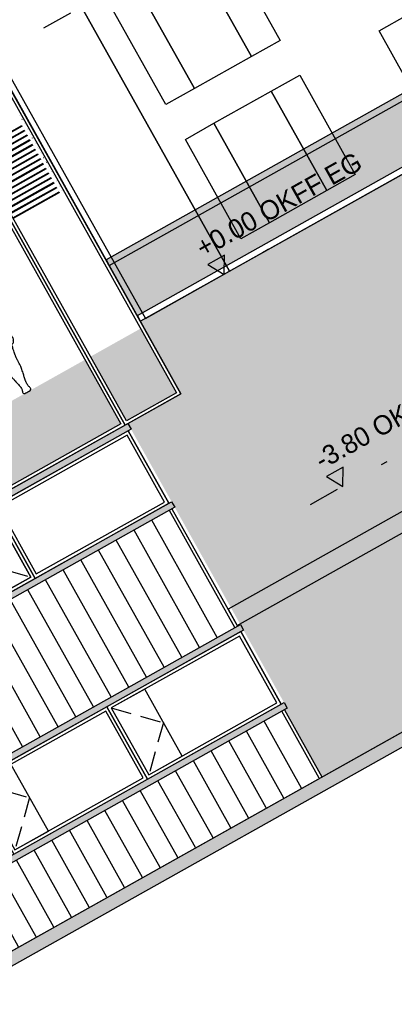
# Model space of a CAD drawing. Header units: metres. Extents: x -141 to 670, y -272 to 642.
# Tile 17 of 34: x 455.37 to 461.24, y -168.81 to -153.42. Entities that reach past the tile are written whole.
import ezdxf

# ---------------------------------------------------------------- set-up
doc = ezdxf.new("R2010")
doc.units = ezdxf.units.M
doc.header["$LTSCALE"] = 0.05
doc.linetypes.add('STRICHPUNKT2', pattern=[12.7, 6.35, -3.175, 0, -3.175])
doc.linetypes.add('Verdeckt', pattern=[9.524999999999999, 6.35, -3.175])
for name, color, linetype in [('_Beschriftung', 8, 'Continuous'), ('A_Fassade', 4, 'Continuous'), ('L_Building', 7, 'Continuous'), ('L_Furniture', 253, 'Continuous'), ('L_Personen', 253, 'Continuous'), ('Line 0.05', 9, 'Continuous'), ('Line 0.10', 1, 'Continuous'), ('Line 0.15', 8, 'Continuous'), ('Linie 0.15', 8, 'Continuous')]:
    doc.layers.add(name, color=color, linetype=linetype)
doc.layers.add('H_Hatch', color=7, linetype='Continuous', true_color=0x919191)
doc.styles.add('Wettbewerb 1', font='QUAYBK_EURO.ttf')
pattern_1 = [(119.2604005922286, (314.1751404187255, -75.07409721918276), (-0.2769893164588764, -0.1551875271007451), [])]

# ---------------------------------------------------------------- blocks, each defined once
blk = doc.blocks.new('*U142')
at = {"layer": 'Line 0.05'}
for points in [[(0, -5.684341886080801e-14), (2.399999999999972, -5.684341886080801e-14), (2.399999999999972, 5.949999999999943), (0, 5.949999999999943)], [(0.05000000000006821, 0.04999999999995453), (2.350000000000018, 0.04999999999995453), (2.349999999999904, 5.899999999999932), (0.04999999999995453, 5.899999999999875)]]:
    blk.add_lwpolyline(points, close=True, dxfattribs=at)
blk = doc.blocks.new('*U143')
at = {"layer": 'Line 0.05'}
for points in [[(0, -5.684341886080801e-14), (1.000000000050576, -5.684341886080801e-14), (1.000000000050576, 5.949999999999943), (0, 5.949999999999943)], [(0.05000000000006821, 0.04999999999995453), (0.9500000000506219, 0.04999999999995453), (0.9500000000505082, 5.899999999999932), (0.04999999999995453, 5.899999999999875)]]:
    blk.add_lwpolyline(points, close=True, dxfattribs=at)
blk = doc.blocks.new('*U45')
at = {"layer": 'Line 0.05'}
for points in [[(0, -5.684341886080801e-14), (2.399999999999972, -5.684341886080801e-14), (2.399999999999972, 1.299999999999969), (0, 1.299999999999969)], [(0.05000000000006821, 0.04999999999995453), (2.350000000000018, 0.04999999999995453), (2.349999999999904, 1.249999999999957), (0.04999999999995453, 1.249999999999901)]]:
    blk.add_lwpolyline(points, close=True, dxfattribs=at)
blk = doc.blocks.new('WIN_Opaque')
at = {"layer": 'Line 0.05', "linetype": 'Verdeckt'}
blk.add_lwpolyline([(-4.289119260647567e-06, 1.200000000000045), (0.5999957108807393, 0.5999999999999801), (-4.289119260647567e-06, -1.4210854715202e-14)], dxfattribs=at)
at = {"layer": 'Line 0.10'}
blk.add_lwpolyline([(-4.289119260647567e-06, -1.4210854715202e-14), (0.5999957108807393, -4.263256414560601e-14), (0.5999957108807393, 1.200000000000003), (-4.289119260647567e-06, 1.200000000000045)], close=True, dxfattribs=at)
blk = doc.blocks.new('*U147')
at = {"layer": 'Line 0.05'}
blk.add_lwpolyline([(-0.1588533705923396, 0.2835323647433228), (0.1588533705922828, -0.2835323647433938)], dxfattribs=at)
blk = doc.blocks.new('*U148')
at = {"color": 0, "linetype": 'ByBlock', "lineweight": -2, "transparency": 16777216}
for p in [(14.65644257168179, 8.211497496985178), (12.56266506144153, 7.038426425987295), (10.46888755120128, 5.865355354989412), (8.37511004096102, 4.69228428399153), (6.281332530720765, 3.519213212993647), (4.18755502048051, 2.346142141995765), (2.093777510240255, 1.173071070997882), (0, 0)]:
    blk.add_blockref('*U147', p, dxfattribs=at)
blk = doc.blocks.new('3')
for points, knots in [([(0.07599437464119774, 1.582468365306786), (0.07738092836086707, 1.582773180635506), (0.07965704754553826, 1.601772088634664), (0.0786882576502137, 1.618479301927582), (0.06563031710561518, 1.638881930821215), (0.04064488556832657, 1.645681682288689), (0.01862875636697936, 1.661778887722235), (-8.368074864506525e-05, 1.664356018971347), (-0.0370786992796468, 1.666507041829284), (-0.05640311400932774, 1.636184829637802), (-0.08207644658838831, 1.607302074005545), (-0.09236853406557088, 1.591500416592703), (-0.08414509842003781, 1.571639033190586), (-0.08638744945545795, 1.560477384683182), (-0.08283783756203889, 1.549844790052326), (-0.08071051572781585, 1.545303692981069)], [4.31385070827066, 4.31385070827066, 4.31385070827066, 4.31385070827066, 4.550081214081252, 4.802663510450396, 5.068367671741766, 5.359218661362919, 5.652052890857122, 5.903160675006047, 6.231710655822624, 6.568224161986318, 6.926619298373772, 7.164879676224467, 7.414316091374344, 7.624505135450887, 7.792554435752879, 7.792554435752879, 7.792554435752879, 7.792554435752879]), ([(-0.08071051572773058, 1.545303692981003), (-0.08182719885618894, 1.535948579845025), (-0.07548159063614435, 1.519602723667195), (-0.06872452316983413, 1.503128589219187), (-0.05662404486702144, 1.500575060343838), (-0.05134545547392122, 1.500607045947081)], [-0.7791611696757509, -0.7791611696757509, -0.7791611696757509, -0.7791611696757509, -0.4866742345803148, -0.2381814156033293, 0, 0, 0, 0]), ([(0.04770526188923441, 1.45976162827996), (0.05642247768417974, 1.464457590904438), (0.06784876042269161, 1.481579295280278), (0.07610854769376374, 1.505952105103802), (0.07971307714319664, 1.533914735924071), (0.07348423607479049, 1.557895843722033), (0.07491436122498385, 1.574421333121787), (0.07599437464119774, 1.582468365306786)], [0.6812513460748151, 0.6812513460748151, 0.6812513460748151, 0.6812513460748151, 0.969331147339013, 1.26719904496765, 1.567150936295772, 1.850887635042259, 2.133576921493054, 2.133576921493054, 2.133576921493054, 2.133576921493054]), ([(-0.05373061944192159, 1.436880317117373), (-0.06697074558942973, 1.436340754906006), (-0.08823765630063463, 1.430074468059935), (-0.1025886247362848, 1.411095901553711), (-0.1257247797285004, 1.3824883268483), (-0.1455505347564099, 1.377439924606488), (-0.1759186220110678, 1.362815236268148), (-0.1977115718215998, 1.346207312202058), (-0.2092436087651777, 1.279542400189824), (-0.2111613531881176, 1.220420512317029), (-0.2140263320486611, 1.16521432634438), (-0.2260375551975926, 1.102178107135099), (-0.2227172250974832, 1.039621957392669), (-0.2326048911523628, 1.02086932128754), (-0.2441619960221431, 0.9180358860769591), (-0.2432575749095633, 0.8238690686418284), (-0.2546695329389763, 0.795746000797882), (-0.2541449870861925, 0.7593584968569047), (-0.2608198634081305, 0.7463850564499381), (-0.2548256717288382, 0.737573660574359)], [-8.341551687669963, -8.341551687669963, -8.341551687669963, -8.341551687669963, -8.030241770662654, -7.738053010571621, -7.39301348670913, -7.126357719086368, -6.794804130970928, -6.496339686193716, -6.027314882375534, -5.566890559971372, -5.136627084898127, -4.656455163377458, -4.20912302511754, -3.943723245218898, -3.352633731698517, -2.776248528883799, -2.457997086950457, -2.110355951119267, -1.873680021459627, -1.873680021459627, -1.873680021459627, -1.873680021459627]), ([(-0.0471775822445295, 1.439521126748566), (-0.04716863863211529, 1.439545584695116), (-0.04715980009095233, 1.43956998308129), (-0.04675842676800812, 1.440688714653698), (-0.04993702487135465, 1.439317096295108), (-0.05271665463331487, 1.437582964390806), (-0.05373061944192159, 1.436880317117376)], [-7.669335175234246, -7.669335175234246, -7.669335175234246, -7.669335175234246, -7.667608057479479, -7.667608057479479, -7.589948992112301, -7.542455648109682, -7.542455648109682, -7.542455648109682, -7.542455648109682]), ([(-0.05134545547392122, 1.500607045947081), (-0.04769223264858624, 1.492821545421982), (-0.04367969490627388, 1.483465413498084), (-0.04129831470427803, 1.468396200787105), (-0.0394192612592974, 1.451307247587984), (-0.03995225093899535, 1.447368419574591), (-0.04717758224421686, 1.439521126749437)], [0, 0, 0, 0, 0.3452114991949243, 0.47695496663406, 0.47695496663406, 0.9049040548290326, 0.9049040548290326, 0.9049040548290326, 0.9049040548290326]), ([(0.1955696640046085, 0.8119192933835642), (0.2020402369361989, 0.8093377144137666), (0.2098676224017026, 0.8318131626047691), (0.2121828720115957, 0.8827377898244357), (0.1998272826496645, 0.918025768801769), (0.2199054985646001, 0.9395699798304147), (0.224107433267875, 0.9792796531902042), (0.2260747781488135, 1.041830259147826), (0.2239465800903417, 1.095519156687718), (0.2196885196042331, 1.123296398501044), (0.2131284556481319, 1.205656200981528), (0.2117110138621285, 1.282100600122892), (0.2010747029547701, 1.316959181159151), (0.1924079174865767, 1.361974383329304), (0.1459593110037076, 1.389937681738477), (0.1001410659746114, 1.39975219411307), (0.09160658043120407, 1.420288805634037), (0.07156095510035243, 1.441498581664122), (0.0562968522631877, 1.447591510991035), (0.04841082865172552, 1.449646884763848)], [3.707413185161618, 3.707413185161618, 3.707413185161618, 3.707413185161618, 3.972125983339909, 4.405522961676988, 4.747593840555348, 5.038068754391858, 5.399764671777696, 5.871058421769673, 6.291065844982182, 6.599147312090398, 7.127375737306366, 7.643083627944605, 7.991971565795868, 8.368937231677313, 8.792773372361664, 9.180153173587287, 9.441371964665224, 9.749541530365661, 10.03760990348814, 10.03760990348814, 10.03760990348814, 10.03760990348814]), ([(-0.2035235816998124, 0.735530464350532), (-0.1994678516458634, 0.7383212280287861), (-0.1987321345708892, 0.7498992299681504), (-0.1918498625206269, 0.7690496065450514), (-0.1882001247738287, 0.8044310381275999), (-0.1808490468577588, 0.8453811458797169), (-0.1770750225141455, 0.8665251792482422)], [-1.289125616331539, -1.289125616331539, -1.289125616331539, -1.289125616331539, -1.078197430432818, -0.8151877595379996, -0.468689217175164, 0, 0, 0, 0]), ([(-0.1770750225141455, 0.8665251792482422), (-0.1795454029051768, 0.843801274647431), (-0.1815084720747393, 0.7856176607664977), (-0.1678057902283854, 0.7058545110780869), (-0.1265394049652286, 0.587601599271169), (-0.1155265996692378, 0.5614329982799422), (-0.1186234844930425, 0.5441584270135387), (-0.1093245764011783, 0.5252655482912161), (-0.115004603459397, 0.4975259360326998), (-0.1097517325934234, 0.4784214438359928), (-0.1092826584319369, 0.4502029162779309), (-0.1163502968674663, 0.435665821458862), (-0.1154765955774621, 0.417600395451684), (-0.1152095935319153, 0.3733447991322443), (-0.1028260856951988, 0.3012491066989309), (-0.0979955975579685, 0.2884924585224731), (-0.08945406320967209, 0.2431976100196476), (-0.08332565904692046, 0.2131791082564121), (-0.06909274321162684, 0.1855239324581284), (-0.06997129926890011, 0.1573806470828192), (-0.06656347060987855, 0.1279725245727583), (-0.06083423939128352, 0.1251941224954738)], [0.226537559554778, 0.226537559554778, 0.226537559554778, 0.226537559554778, 0.5976458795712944, 1.171801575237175, 1.807479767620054, 2.103166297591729, 2.32699383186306, 2.585487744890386, 2.884028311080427, 3.145231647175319, 3.445200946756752, 3.671239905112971, 3.901251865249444, 4.295697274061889, 4.781301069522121, 5.005979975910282, 5.384628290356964, 5.71501562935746, 6.022623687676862, 6.345234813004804, 6.65864090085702, 6.65864090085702, 6.65864090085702, 6.65864090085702]), ([(0.1464011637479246, 0.767833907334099), (0.1522973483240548, 0.7682910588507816), (0.1767235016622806, 0.7698180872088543), (0.1862426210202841, 0.7904481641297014), (0.1934771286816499, 0.8043737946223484), (0.1955696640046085, 0.8119192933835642)], [1.322408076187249, 1.322408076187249, 1.322408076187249, 1.322408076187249, 1.621536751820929, 1.887236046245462, 2.1648502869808, 2.1648502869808, 2.1648502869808, 2.1648502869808]), ([(-0.2548256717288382, 0.737573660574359), (-0.2579256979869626, 0.727081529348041), (-0.2556064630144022, 0.7041806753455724), (-0.2446550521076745, 0.6913900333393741), (-0.2284605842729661, 0.6865239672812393), (-0.2079965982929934, 0.6653706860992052), (-0.2000757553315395, 0.681515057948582), (-0.2021778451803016, 0.6891241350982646), (-0.1918211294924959, 0.6948464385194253), (-0.1958281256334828, 0.7131017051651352), (-0.1980872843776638, 0.7235042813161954), (-0.2015560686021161, 0.7317422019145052), (-0.2035235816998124, 0.735530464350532)], [0, 0, 0, 0, 0.3281497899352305, 0.551597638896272, 0.7925330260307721, 1.071338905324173, 1.266741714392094, 1.420617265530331, 1.593724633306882, 1.829072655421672, 2.023675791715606, 2.228651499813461, 2.228651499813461, 2.228651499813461, 2.228651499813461]), ([(0.04959518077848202, 0.1531916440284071), (0.05261732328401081, 0.1567416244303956), (0.05388153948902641, 0.1740144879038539), (0.06538166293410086, 0.2328968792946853), (0.08238103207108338, 0.286282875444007), (0.0908014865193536, 0.3658583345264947), (0.100978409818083, 0.3936304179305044), (0.09729420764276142, 0.4652257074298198), (0.1028776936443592, 0.4835336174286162), (0.100419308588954, 0.499022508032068), (0.101984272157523, 0.5186704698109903), (0.1006303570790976, 0.5448972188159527), (0.1034901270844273, 0.5643511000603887), (0.1063044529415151, 0.5742008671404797), (0.1090876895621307, 0.5894398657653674), (0.1149503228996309, 0.6468169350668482), (0.1355509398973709, 0.7236882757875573), (0.1426383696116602, 0.7532320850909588), (0.1464011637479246, 0.767833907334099)], [0.6277166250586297, 0.6277166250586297, 0.6277166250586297, 0.6277166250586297, 0.8222582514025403, 1.25280066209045, 1.68748000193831, 2.163721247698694, 2.482598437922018, 2.936575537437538, 3.178528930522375, 3.384367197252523, 3.628983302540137, 3.914604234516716, 4.156557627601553, 4.326050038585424, 4.530588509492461, 4.946604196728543, 5.444881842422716, 5.815309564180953, 5.815309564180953, 5.815309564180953, 5.815309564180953]), ([(-0.06083423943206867, 0.1251941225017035), (-0.05990799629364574, 0.1200873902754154), (-0.05849589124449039, 0.1095052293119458), (-0.05885986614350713, 0.07306647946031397), (-0.0626392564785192, 0.06278281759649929), (-0.07013782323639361, 0.04781573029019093), (-0.07241742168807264, 0.0249837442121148), (-0.07202346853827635, 0.0007966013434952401), (-0.03382714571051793, -0.0005957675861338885), (-0.01337241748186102, -0.0007654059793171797), (0, 0)], [0, 0, 0, 0, 0.2300172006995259, 0.7302902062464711, 0.9239517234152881, 1.159156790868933, 1.443050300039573, 1.697366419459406, 2.03061813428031, 2.359226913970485, 2.359226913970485, 2.359226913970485, 2.359226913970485]), ([(1.165290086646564e-12, 9.592326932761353e-14), (0.006440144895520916, -0.0004298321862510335), (0.02998941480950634, -0.001045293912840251), (0.06312054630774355, 0.0006097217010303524), (0.06351449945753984, 0.0285576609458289), (0.06123490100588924, 0.0533932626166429), (0.05373633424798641, 0.06967378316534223), (0.04995694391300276, 0.08085988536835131), (0.04960396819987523, 0.1192985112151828), (0.04900654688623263, 0.147571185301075), (0.04959518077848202, 0.1531916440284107)], [-2.198806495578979, -2.198806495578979, -2.198806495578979, -2.198806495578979, -1.995294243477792, -1.667839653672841, -1.417947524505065, -1.138992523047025, -0.9078789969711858, -0.71758634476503, -0.2260159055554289, -0.02743576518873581, -0.02743576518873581, -0.02743576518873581, -0.02743576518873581])]:
    blk.add_open_spline(points, degree=3, knots=knots)
blk.add_open_spline([(0.04841082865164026, 1.449646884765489), (0.04821479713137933, 1.453028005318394), (0.0479783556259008, 1.456480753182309), (0.04770526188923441, 1.459761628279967)], degree=3)
blk = doc.blocks.new('A$C3c538b1d')
at = {"layer": 'Line 0.15', "color": 251}
blk.add_lwpolyline([(-57.22395550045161, 1.932676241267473e-12), (-43.12611885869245, 2.160049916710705e-12), (-43.12611885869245, 0.2970880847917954), (-57.22395550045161, 0.2970880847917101)], close=True, dxfattribs=at)
blk = doc.blocks.new('gebäude a')
at = {"layer": 'Line 0.05'}
for points in [[(-12.7107014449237, -5.015599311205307), (-12.19801430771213, -5.015599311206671), (-12.19801430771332, -6.796974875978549), (-12.71070144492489, -6.796974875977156)], [(-12.19801430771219, -5.015599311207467), (-11.1726400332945, -5.015599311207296), (-11.17264003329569, -6.796974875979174), (-12.19801430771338, -6.796974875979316)], [(-11.17264003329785, -5.01559931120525), (-10.65995289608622, -5.015599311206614), (-10.65995289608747, -6.796974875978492), (-11.17264003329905, -6.796974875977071)], [(-12.71070144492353, -7.421806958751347), (-12.19801430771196, -7.421806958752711), (-12.19801430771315, -9.203182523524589), (-12.71070144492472, -9.203182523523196)], [(-12.19801430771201, -7.421806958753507), (-11.17264003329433, -7.421806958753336), (-11.17264003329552, -9.203182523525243), (-12.19801430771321, -9.203182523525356)], [(-11.17264003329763, -7.42180695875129), (-10.65995289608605, -7.421806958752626), (-10.6599528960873, -9.203182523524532), (-11.17264003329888, -9.203182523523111)], [(-9.236676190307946, -7.421806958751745), (-8.723989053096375, -7.421806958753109), (-8.723989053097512, -9.203182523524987), (-9.23667619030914, -9.203182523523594)]]:
    blk.add_lwpolyline(points, close=True, dxfattribs=at)
at = {"layer": 'Linie 0.15'}
for points in [[(-13.52973515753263, 1.429026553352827), (-14.62501246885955, -2.841112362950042), (-14.62501246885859, -9.56008847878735), (-13.11585773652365, -9.560088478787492), (-13.11585773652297, -2.841112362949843)], [(-13.11585773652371, -9.560088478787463), (0.7092257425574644, -9.560088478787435), (0.7092257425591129, -2.841112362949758), (-13.11585773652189, -2.841112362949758)]]:
    blk.add_lwpolyline(points, close=True, dxfattribs=at)
blk = doc.blocks.new('Höhenkoten')
at = {"layer": '_Beschriftung'}
for points in [[(-0.1476808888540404, 12.59980310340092), (0.002319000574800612, 12.33999541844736), (0.1523191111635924, 12.59980297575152), (-0.1476808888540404, 12.59980310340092)], [(4.387961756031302, 12.59980117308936), (4.537961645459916, 12.3399934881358), (4.687961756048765, 12.59980104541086), (4.387961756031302, 12.59980117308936)], [(4.979744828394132, 12.33999330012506), (4.096178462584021, 12.33999367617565)], [(-0.1491599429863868, 7.85877556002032), (0.0008399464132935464, 7.598967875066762), (0.1508400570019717, 7.858775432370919), (-0.1491599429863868, 7.85877556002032)], [(4.386482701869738, 7.858773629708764), (4.536482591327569, 7.598965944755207), (4.686482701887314, 7.858773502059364), (4.386482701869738, 7.858773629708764)], [(4.978265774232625, 7.598965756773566), (4.094699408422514, 7.598966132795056)], [(-0.1491599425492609, 4.059798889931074), (0.000839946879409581, 3.799991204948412), (0.1508400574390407, 4.059798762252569), (-0.1491599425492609, 4.059798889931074)], [(4.386482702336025, 4.059796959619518), (4.536482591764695, 3.799989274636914), (4.686482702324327, 4.05979683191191), (4.386482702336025, 4.059796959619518)], [(4.978265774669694, 3.799989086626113), (4.09469940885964, 3.799989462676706)], [(-0.1500015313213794, 0.2598048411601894), (-1.641892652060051e-06, -2.843793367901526e-06), (0.1499984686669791, 0.2598047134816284), (-0.1500015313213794, 0.2598048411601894)], [(4.385641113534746, 0.2598029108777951), (4.535641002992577, -4.774075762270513e-06), (4.685641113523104, 0.2598027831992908), (4.385641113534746, 0.2598029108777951)], [(4.977424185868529, -4.962144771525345e-06), (4.093857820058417, -4.586094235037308e-06)]]:
    blk.add_lwpolyline(points, dxfattribs=at)
at = {"layer": '_Beschriftung', "linetype": 'STRICHPUNKT2', "ltscale": 5}
for points in [[(3.172170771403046, 12.33999406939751), (-0.5836248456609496, 12.33999566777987)], [(3.170691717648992, 7.599989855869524), (-0.5851038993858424, 7.599991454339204)], [(3.170691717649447, 3.799989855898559), (-0.5851038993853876, 3.799991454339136)], [(3.169850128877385, -4.19287232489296e-06), (-0.5859454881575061, -2.594460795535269e-06)]]:
    blk.add_lwpolyline(points, dxfattribs=at)
at = {"layer": '_Beschriftung', "char_height": 0.2999999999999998, "attachment_point": 1, "style": 'Wettbewerb 1'}
for s, insert, width, rotation in [('+4.80 ATTIKA', (-0.1617496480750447, 13.02393142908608), 3.690690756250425, 359.9999756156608), ('+275,30', (4.591348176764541, 13.02392940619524), 3.211974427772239, 359.99997561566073), ('+0.00 OKFF EG', (-0.1632287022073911, 8.28290388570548), 3.690690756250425, 359.9999756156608), ('+270,40', (4.589869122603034, 8.282901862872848), 3.211974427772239, 359.99997561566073), ('-3.80 OKFF ZG', (-0.1632287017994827, 4.483927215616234), 3.690690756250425, 359.9999756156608), ('+266,60', (4.58986912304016, 4.48392519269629), 3.211974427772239, 359.99997561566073), ('-7.60 OKFF UG', (-0.1640702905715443, 0.683933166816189), 3.690690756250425, 359.9999756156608), ('+262,80', (4.589027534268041, 0.6839311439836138), 3.211974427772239, 359.99997561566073)]:
    blk.add_mtext(s, dxfattribs=dict(at, insert=insert, width=width, rotation=rotation))

msp = doc.modelspace()

# ---------------------------------------------------------------- hatches: boundary and pattern name
msp.add_hatch(color=256).paths.add_polyline_path([(303.1795576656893, -253.1725810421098), (583.2890326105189, -96.2369371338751), (583.3904122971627, -96.41788653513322), (303.2809373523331, -253.3535304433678)])
at = {"layer": 'H_Hatch', "true_color": 0xc8c92d, "transparency": 33554610}
for points in [[(456.7280447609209, -157.1722719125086), (543.3169041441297, -108.6595309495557), (543.3657821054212, -108.7467716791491), (456.7769227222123, -157.259512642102)], [(457.8287219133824, -159.2492965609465), (457.2666253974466, -158.2460280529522), (456.481458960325, -158.6859296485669), (457.0435554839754, -159.6891981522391)], [(456.3942181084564, -158.734807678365), (454.3876813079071, -159.8590007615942), (454.94977800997, -160.8622694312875), (456.9563148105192, -159.7380763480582)]]:
    msp.add_hatch(color=52, dxfattribs=at).paths.add_polyline_path(points)
at = {"layer": 'H_Hatch', "true_color": 0xc7c8ca, "transparency": 33554483}
msp.add_hatch(color=9, dxfattribs=at).paths.add_polyline_path([(456.7769227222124, -157.259512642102), (542.8396716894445, -109.0415331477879), (543.2795733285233, -109.8266997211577), (457.2168243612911, -158.0446792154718)])
at = {"layer": 'H_Hatch', "true_color": 0xa8a8a8, "transparency": 33554534}
h = msp.add_hatch(dxfattribs=at)
h.set_pattern_fill('AR-B816', color=253, scale=0.0025, angle=-3.403193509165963e-12, style=0)
h.set_pattern_definition([(29.2604005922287, (338.6141210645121, -118.6944620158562), (-0.2483000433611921, 0.4431829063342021), []), (119.2604005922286, (338.6141210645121, -118.6944620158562), (-0.6914829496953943, 0.19488286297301), [0.508, -0.508])])
h.paths.add_polyline_path([(547.0957714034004, -116.5147686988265), (543.3810463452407, -109.8844732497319), (457.2552568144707, -158.1377722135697), (457.8967813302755, -159.2684779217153), (457.0679945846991, -159.7328184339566), (459.5607705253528, -164.1820956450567), (459.5171501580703, -164.2065346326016), (460.1036857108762, -165.2534234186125), (472.4027320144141, -158.3626934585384), (469.0790449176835, -152.4303493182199), (496.2110691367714, -137.2292152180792), (499.5347562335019, -143.1615593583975), (511.0178851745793, -136.7279596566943), (509.6939260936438, -134.3648669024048), (504.4593341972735, -137.2976275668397), (504.3141235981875, -137.0384457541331), (509.5487154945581, -134.1056850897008), (508.1801894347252, -131.6630461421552), (532.0420058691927, -118.2940962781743), (534.8797016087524, -123.3590097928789)])
at = {"layer": 'H_Hatch', "true_color": 0xc7c8ca}
h = msp.add_hatch(dxfattribs=at)
h.set_pattern_fill('ANSI31', color=9, scale=0.09999999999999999, angle=44.99999999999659, style=0)
h.set_pattern_definition(pattern_1)
h.paths.add_polyline_path([(424.8094441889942, -179.184149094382), (424.8083879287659, -179.1822637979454), (425.5062917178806, -178.7912524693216), (430.3917725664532, -176.0540866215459), (432.4855500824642, -174.8810155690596), (432.485946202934, -174.8817225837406), (436.6727089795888, -172.5341663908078), (436.6731051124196, -172.5348734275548), (438.7667505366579, -171.3618763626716), (438.7662223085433, -171.3609336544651), (443.6529797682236, -168.6255298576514), (446.1451096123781, -173.0739290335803), (447.4537803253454, -172.340729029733), (446.1340747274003, -169.9852280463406), (458.7839821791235, -162.8979227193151), (457.7575435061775, -161.0658683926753), (445.1076357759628, -168.1531693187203), (444.3744664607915, -166.8445585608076), (441.4955953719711, -168.4574913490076), (440.8601833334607, -167.3233644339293), (416.6508836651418, -180.886997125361), (420.3656087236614, -187.5172925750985), (421.7177609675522, -186.7597284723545), (419.2239360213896, -182.3085618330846)])
h = msp.add_hatch(dxfattribs=at)
h.set_pattern_fill('ANSI31', color=9, scale=0.09999999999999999, angle=44.99999999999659, style=0)
h.set_pattern_definition(pattern_1)
h.paths.add_polyline_path([(453.3230605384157, -167.6768738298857), (459.5171524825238, -164.2065387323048), (460.103685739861, -165.2534235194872), (453.9095937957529, -168.7237586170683)])
at = {"layer": 'Line 0.10', "true_color": 0xc8d468}
for points in [[(445.1459991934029, -168.0170518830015), (457.7522839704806, -160.9541852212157), (457.8011619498, -161.0414259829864), (445.1076364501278, -168.1531706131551), (444.3744670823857, -166.8445598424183), (457.0679926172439, -159.7328151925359), (457.116870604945, -159.8200559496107), (444.5105830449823, -166.8829177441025)], [(447.4553187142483, -172.339865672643), (446.1340774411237, -169.9852331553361), (458.827603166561, -162.8734883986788), (458.876481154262, -162.9607291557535), (446.2701935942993, -170.0235909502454), (447.5410205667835, -172.2918498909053)], [(453.8223531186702, -168.7726366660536), (453.1869419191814, -167.6385112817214), (459.5118945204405, -164.0948584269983), (459.5607724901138, -164.1820991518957), (453.3230606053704, -167.6768740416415), (453.9095938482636, -168.723758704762)]]:
    msp.add_hatch(color=53, dxfattribs=at).paths.add_polyline_path(points)

# ---------------------------------------------------------------- linework, layer by layer
at = {"layer": 'A_Fassade', "color": 52, "true_color": 0xc8c92d, "transparency": 33554534}
for points in [[(455.3757612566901, -154.9083962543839), (455.3754909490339, -154.9085476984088)], [(455.4101895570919, -154.9704801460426), (455.4104625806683, -154.9703271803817)], [(455.4173107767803, -154.9825490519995), (455.4170372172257, -154.9827023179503)], [(455.4149631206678, -155.0812959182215), (454.6895975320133, -155.4876931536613), (454.68274987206, -155.4754709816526), (455.4081154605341, -155.0690737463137)], [(455.4565093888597, -155.1554505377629), (454.7311437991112, -155.5618477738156), (454.7242961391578, -155.5496256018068), (455.449661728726, -155.1432283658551)], [(455.4517358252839, -155.044634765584), (455.4520121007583, -155.0444799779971)], [(455.4588602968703, -155.0567018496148), (455.4585834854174, -155.0568569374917)], [(455.4932820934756, -155.1187893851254), (455.4935616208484, -155.1186327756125)], [(455.5004098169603, -155.1308546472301), (455.5001297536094, -155.131011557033)], [(455.4980556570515, -155.2296051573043), (454.772690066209, -155.6360023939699), (454.7658424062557, -155.6237802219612), (455.4912079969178, -155.2173829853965)], [(455.5396019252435, -155.3037597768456), (454.8142363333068, -155.7101570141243), (454.8073886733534, -155.6979348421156), (455.5327542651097, -155.2915376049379)], [(455.5348283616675, -155.1929440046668), (455.5351111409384, -155.1927855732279)], [(455.5419593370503, -155.2050074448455), (455.5416760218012, -155.2051661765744)], [(455.5763746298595, -155.2670986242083), (455.5766606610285, -155.2669383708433)], [(455.5835088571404, -155.2791602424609), (455.5832222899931, -155.2793207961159)], [(455.5811481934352, -155.377914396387), (454.8557826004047, -155.7843116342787), (454.8489349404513, -155.77208946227), (455.5743005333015, -155.3656922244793)], [(455.6226944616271, -155.4520690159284), (454.8973288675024, -155.8584662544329), (454.8904812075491, -155.8462440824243), (455.6158468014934, -155.4398468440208)], [(455.6179208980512, -155.3412532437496), (455.6182101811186, -155.3410911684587)], [(455.6250583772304, -155.3533130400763), (455.6247685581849, -155.3534754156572)], [(455.6594671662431, -155.4154078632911), (455.6597597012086, -155.4152439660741)], [(455.6666078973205, -155.4274658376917), (455.6663148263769, -155.4276300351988)], [(455.664240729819, -155.5262236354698), (454.9388751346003, -155.9326208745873), (454.9320274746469, -155.9203987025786), (455.6573930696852, -155.5140014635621)], [(455.7057869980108, -155.6003782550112), (454.9804214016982, -156.0067754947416), (454.9735737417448, -155.9945533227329), (455.6989393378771, -155.5881560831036)], [(455.7010134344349, -155.4895624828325), (455.7013092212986, -155.4893967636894)], [(455.7081574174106, -155.5016186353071), (455.7078610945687, -155.5017846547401)], [(455.7425597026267, -155.5637171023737), (455.7428587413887, -155.5635495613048)], [(455.7497069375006, -155.5757714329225), (455.7494073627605, -155.5759392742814)], [(455.7473332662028, -155.6745328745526), (455.0219676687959, -156.080930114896), (455.0151200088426, -156.0687079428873), (455.740485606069, -155.6623107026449)], [(455.7888795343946, -155.748687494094), (455.0635139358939, -156.1550847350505), (455.0566662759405, -156.1428625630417), (455.7820318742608, -155.7364653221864)], [(455.7841059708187, -155.6378717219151), (455.7844082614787, -155.6377023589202)], [(455.7912564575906, -155.6499242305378), (455.7909536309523, -155.6500938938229)], [(455.8256522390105, -155.7120263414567), (455.8259577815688, -155.7118551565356)], [(455.8328059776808, -155.7240770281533), (455.8324998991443, -155.7242485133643)], [(455.8671985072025, -155.786180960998), (455.8675073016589, -155.786007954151)], [(455.8304258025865, -155.8228421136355), (455.1050602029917, -156.2292393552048), (455.0982125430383, -156.217017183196), (455.8235781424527, -155.8106199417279)], [(455.8719720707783, -155.8969967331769), (455.1466064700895, -156.3033939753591), (455.1397588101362, -156.2911718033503), (455.8651244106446, -155.8847745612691)], [(455.8743554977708, -155.7982298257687), (455.8740461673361, -155.7984031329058)], [(455.9087447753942, -155.8603355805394), (455.9090568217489, -155.8601607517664)], [(455.9159050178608, -155.872382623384), (455.915592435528, -155.8725577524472)], [(455.9502910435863, -155.9344902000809), (455.950606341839, -155.9343135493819)], [(455.9135183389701, -155.9711513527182), (455.1881527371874, -156.3775485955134), (455.1813050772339, -156.3653264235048), (455.9066706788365, -155.9589291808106)], [(455.9550646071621, -156.0453059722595), (455.2296990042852, -156.4517032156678), (455.2228513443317, -156.439481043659), (455.9482169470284, -156.033083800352)], [(455.9574545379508, -155.9465354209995), (455.9571387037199, -155.9467123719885)], [(455.991837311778, -156.0086448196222), (455.9921558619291, -156.0084663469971)], [(455.9990040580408, -156.0206882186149), (455.9986849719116, -156.0208669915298)], [(456.0333835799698, -156.0827994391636), (456.0337053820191, -156.0826191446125)], [(456.040553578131, -156.0948410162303), (456.0402312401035, -156.0950216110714)], [(455.9966108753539, -156.1194605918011), (455.271245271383, -156.5258578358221), (455.2643976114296, -156.5136356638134), (455.9897632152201, -156.1072384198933)]]:
    msp.add_lwpolyline(points, dxfattribs=at)
at = {"layer": 'L_Building'}
msp.add_lwpolyline([(391.5381773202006, -203.6683046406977), (536.7808979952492, -122.2938352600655)], dxfattribs=at)
msp.add_lwpolyline([(441.4955953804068, -168.4574913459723), (457.8967798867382, -159.2684753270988), (454.9250013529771, -153.9642415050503), (438.5238168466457, -163.1532575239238)], close=True, dxfattribs=at)
at = {"layer": 'L_Furniture'}
for points in [[(456.7769227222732, -157.259512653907), (543.3657821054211, -108.746771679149), (543.3169041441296, -108.6595309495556), (456.7280447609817, -157.1722719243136)], [(457.2168243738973, -158.0446792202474), (543.8056837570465, -109.5319382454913), (543.854561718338, -109.6191789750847), (457.2657023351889, -158.1319199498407)]]:
    msp.add_lwpolyline(points, close=True, dxfattribs=at)
at = {"layer": 'Line 0.05'}
msp.add_lwpolyline([(303.1795576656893, -253.1725810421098), (583.2890326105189, -96.2369371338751), (583.3904122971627, -96.41788653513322), (303.2809373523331, -253.3535304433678)], close=True, dxfattribs=at)
at = {"layer": 'Line 0.10'}
for p, q in [((457.0732520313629, -159.8444981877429), (457.7086636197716, -160.9786242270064)), ((457.7575435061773, -161.0658683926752), (458.7839806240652, -162.8979235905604)), ((458.8328606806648, -162.9851680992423), (459.4682721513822, -164.1192939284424)), ((459.5171501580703, -164.2065346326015), (460.1036857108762, -165.2534234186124))]:
    msp.add_line(p, q, dxfattribs=at)
for points in [[(445.1459991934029, -168.0170518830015), (457.7522839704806, -160.9541852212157), (457.8011619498, -161.0414259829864), (445.1076364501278, -168.1531706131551), (444.3744670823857, -166.8445598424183), (457.0679926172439, -159.7328151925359), (457.116870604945, -159.8200559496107), (444.5105830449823, -166.8829177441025)], [(447.4553187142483, -172.339865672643), (446.1340774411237, -169.9852331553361), (458.827603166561, -162.8734883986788), (458.876481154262, -162.9607291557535), (446.2701935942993, -170.0235909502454), (447.5410205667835, -172.2918498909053)], [(453.8223531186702, -168.7726366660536), (453.1869419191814, -167.6385112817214), (459.5118945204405, -164.0948584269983), (459.5607724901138, -164.1820991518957), (453.3230606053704, -167.6768740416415), (453.9095938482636, -168.723758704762)]]:
    msp.add_lwpolyline(points, close=True, dxfattribs=at)

# ---------------------------------------------------------------- block references
for name, p, rotation in [('A$C3c538b1d', (508.7023228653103, -134.9204278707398), 29.2604005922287), ('gebäude a', (465.4281266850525, -142.6005103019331), 29.26040059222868), ('Höhenkoten', (462.2891823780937, -164.0289603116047), 29.2604005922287)]:
    msp.add_blockref(name, p, dxfattribs=dict(rotation=rotation))
msp.add_blockref('*U148', (441.9402493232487, -167.2053986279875))
at = {"color": 53, "true_color": 0xc8d468, "xscale": -1, "rotation": 29.26040059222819}
msp.add_blockref('WIN_Opaque', (455.5468249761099, -162.1325194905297), dxfattribs=at)
at = {"color": 53, "true_color": 0xc8d468, "rotation": 29.2604005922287}
for p in [(457.3936797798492, -165.2243035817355), (455.2999022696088, -166.3973746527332)]:
    msp.add_blockref('WIN_Opaque', p, dxfattribs=at)
at = {"layer": 'L_Personen', "transparency": 33554534, "rotation": 29.2604005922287}
msp.add_blockref('3', (455.5003355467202, -159.2356192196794), dxfattribs=at)
at = {"layer": 'Line 0.05', "transparency": 16777216, "xscale": -1, "rotation": 209.2603997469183}
for name, p in [('*U143', (454.1161354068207, -154.5664340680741)), ('*U142', (452.0223578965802, -155.739505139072))]:
    msp.add_blockref(name, p, dxfattribs=at)
at = {"layer": 'Line 0.05', "transparency": 16777216, "rotation": 29.26040143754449}
for p in [(455.6148880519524, -162.1516987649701), (453.5211105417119, -163.3247698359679), (457.374494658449, -165.2923650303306), (455.2807171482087, -166.4654361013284)]:
    msp.add_blockref('*U45', p, dxfattribs=at)

doc.saveas('drawing.dxf')
